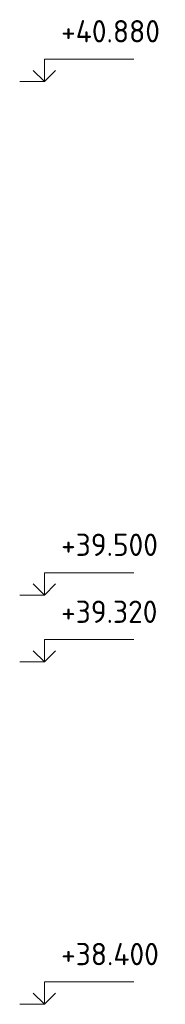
# Model space of a CAD drawing. Header units: millimetres. Extents: x -2995 to 60896, y -2809 to 57831.
# Tile 138 of 169: x 37821 to 38211, y 40575 to 43221. Entities that reach past the tile are written whole.
import ezdxf

# ---------------------------------------------------------------- set-up
doc = ezdxf.new("R2010")
doc.units = ezdxf.units.MM
doc.layers.add('Высотная отметки_ общее', color=7, linetype='Continuous', lineweight=13)
doc.styles.add('ISOCPEUR', font='ISOCPEUR')

# ---------------------------------------------------------------- blocks, each defined once
blk = doc.blocks.new('COMPLEX_ELEVATIONDIM_18')
at = {"layer": 'Высотная отметки_ общее', "color": 7, "linetype": 'Continuous', "lineweight": 13, "transparency": 33554687}
for p, q in [((37886.7, 43054.6), (37886.7, 43114.6)), ((37886.7, 43114.6), (38126.7, 43114.6)), ((37886.7, 43054.6), (37856.7, 43084.6)), ((37886.7, 43054.6), (37916.7, 43084.6)), ((37886.7, 43054.6), (37820.6, 43054.6)), ((37886.7, 43054.6), (37886.7, 43054.6)), ((37886.7, 43054.6), (37886.7, 43054.6)), ((37886.7, 43054.6), (37886.7, 43054.6)), ((37886.7, 43054.6), (37886.7, 43054.6)), ((37886.7, 41674.6), (37886.7, 41734.6)), ((37886.7, 41734.6), (38126.7, 41734.6)), ((37886.7, 41674.6), (37856.7, 41704.6)), ((37886.7, 41674.6), (37916.7, 41704.6)), ((37886.7, 41674.6), (37820.6, 41674.6)), ((37886.7, 41674.6), (37886.7, 41674.6)), ((37886.7, 41674.6), (37886.7, 41674.6)), ((37886.7, 41674.6), (37886.7, 41674.6)), ((37886.7, 41674.6), (37886.7, 41674.6)), ((37886.7, 41494.6), (37886.7, 41554.6)), ((37886.7, 41554.6), (38126.7, 41554.6)), ((37886.7, 41494.6), (37856.7, 41524.6)), ((37886.7, 41494.6), (37916.7, 41524.6)), ((37886.7, 41494.6), (37820.6, 41494.6)), ((37886.7, 41494.6), (37886.7, 41494.6)), ((37886.7, 41494.6), (37886.7, 41494.6)), ((37886.7, 41494.6), (37886.7, 41494.6)), ((37886.7, 41494.6), (37886.7, 41494.6)), ((37886.7, 40574.6), (37886.7, 40634.6)), ((37886.7, 40634.6), (38126.7, 40634.6)), ((37886.7, 40574.6), (37856.7, 40604.6)), ((37886.7, 40574.6), (37916.7, 40604.6)), ((37886.7, 40574.6), (37886.7, 40574.6)), ((37886.7, 40574.6), (37886.7, 40574.6)), ((37886.7, 40574.6), (37886.7, 40574.6)), ((37886.7, 40574.6), (37886.7, 40574.6))]:
    blk.add_line(p, q, dxfattribs=at)
blk.add_lwpolyline([(37886.7, 40574.6), (37826.7, 40574.6), (37826.7, 40574.6), (37820.6, 40574.6)], dxfattribs=at)
at = {"layer": 'Высотная отметки_ общее', "color": 7, "linetype": 'Continuous', "lineweight": 13, "transparency": 33554687, "char_height": 60, "attachment_point": 7, "style": 'ISOCPEUR'}
for s, insert, width in [('\\W0.96;+40.880', (37931.7, 43159.6), 304.517), ('\\W0.96;+39.500', (37931.7, 41779.6), 298.477), ('\\W0.96;+39.320', (37931.7, 41599.6), 298.477), ('\\W0.96;+38.400', (37931.7, 40679.6), 304.517)]:
    blk.add_mtext(s, dxfattribs=dict(at, insert=insert, width=width))

msp = doc.modelspace()

# ---------------------------------------------------------------- block references
at = {"layer": 'Высотная отметки_ общее', "color": 7, "linetype": 'Continuous', "lineweight": 13, "transparency": 33554687}
msp.add_blockref('COMPLEX_ELEVATIONDIM_18', (0, 0), dxfattribs=at)

doc.saveas('drawing.dxf')
